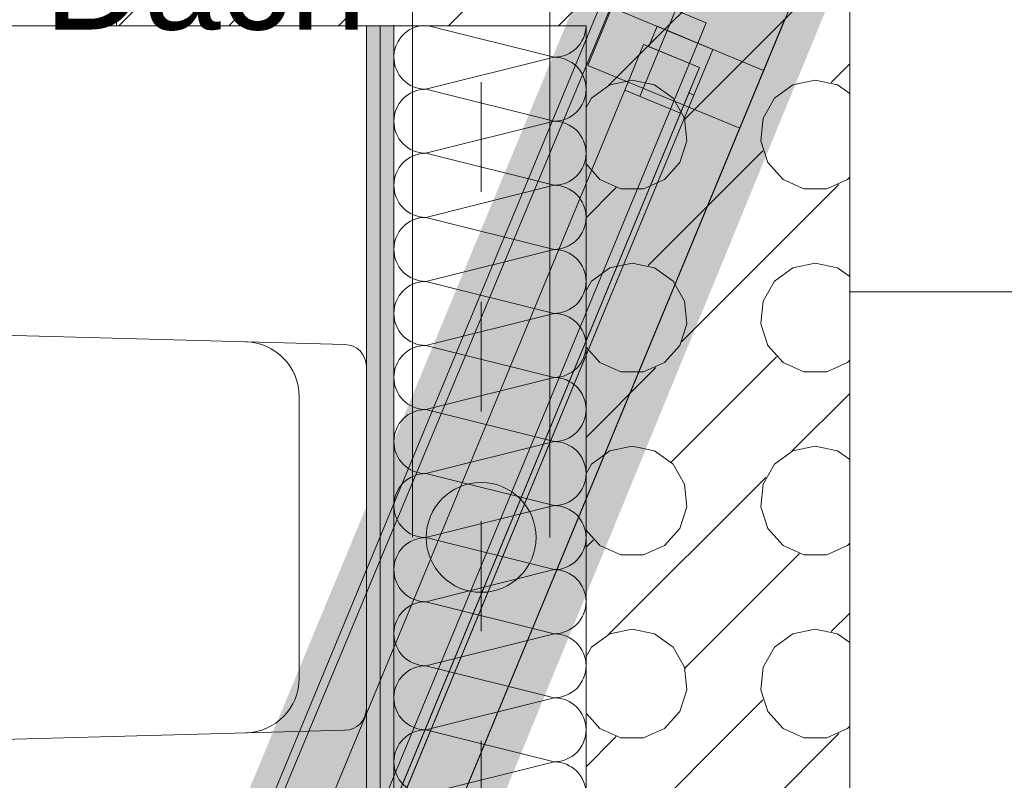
# Model space of a CAD drawing. Header units: metres. Extents: x -89 to 754, y -195 to 69.
# Tile 237 of 256: x 26.159 to 27.055, y 23.462 to 24.155. Entities that reach past the tile are written whole.
import ezdxf

# ---------------------------------------------------------------- set-up
doc = ezdxf.new("R2010")
doc.units = ezdxf.units.M
doc.header["$MEASUREMENT"] = 0
doc.linetypes.add('Strichlinie eng', pattern=[0.115, 0.075, -0.04])
doc.linetypes.add('Wipeout_Contour', pattern=[1, 0, -1])
for name, color, linetype in [('10 Fassade', 7, 'Continuous'), ('70 Entwässerung_Schmutzwasser', 7, 'Continuous'), ('70 Lüftung', 7, 'Continuous'), ('Abbruch_00 Linien_Kreise_Splines', 7, 'Continuous'), ('Abbruch_00 Schraffuren', 7, 'Continuous'), ('Neubau_10 Wand außen', 7, 'Continuous'), ('Neubau_10 Wand innen', 7, 'Continuous'), ('Neubau_50 Möblierung', 7, 'Continuous'), ('Neubau_50 Sanitäreinrichtung', 7, 'Continuous')]:
    doc.layers.add(name, color=color, linetype=linetype)
doc.styles.add('ERSTELLTER_STIL_1', font='arial.ttf')
doc.linetypes.add('Abbruch 1', pattern='A,0,[1,995_ARC_230 ERW_GR_EG_2607291.Shx,S=0.001984,R=0,X=0,Y=0],-0.25,0', length=0.25)
pattern_1 = [(0, (0, 0), (0, 0.0375), [0, -0.0375])]

# ---------------------------------------------------------------- blocks, each defined once
blk = doc.blocks.new('*X263')
at = {"layer": 'Neubau_10 Wand innen', "color": 8, "linetype": 'Continuous', "lineweight": 9}
for p, q in [((26.53121, 24.1494), (26.64548, 24.12083)), ((26.52881, 24.09167), (26.64548, 24.12083)), ((26.52881, 24.09167), (26.64548, 24.0625)), ((26.52881, 24.03333), (26.64548, 24.0625)), ((26.52881, 24.03333), (26.64548, 24.00417)), ((26.52881, 23.975), (26.64548, 24.00417)), ((26.52881, 23.975), (26.64548, 23.94583)), ((26.52881, 23.91667), (26.64548, 23.94583)), ((26.52881, 23.91667), (26.64548, 23.8875)), ((26.52881, 23.85833), (26.64548, 23.8875)), ((26.52881, 23.85833), (26.64548, 23.82917)), ((26.52881, 23.8), (26.64548, 23.82917)), ((26.52881, 23.8), (26.64548, 23.77083)), ((26.52881, 23.74167), (26.64548, 23.77083)), ((26.52881, 23.74167), (26.64548, 23.7125)), ((26.52881, 23.68333), (26.64548, 23.7125)), ((26.52881, 23.68333), (26.64548, 23.65417)), ((26.52881, 23.625), (26.64548, 23.65417)), ((26.52881, 23.625), (26.64548, 23.59583)), ((26.52881, 23.56667), (26.64548, 23.59583)), ((26.52881, 23.56667), (26.64548, 23.5375)), ((26.52881, 23.50833), (26.64548, 23.5375)), ((26.52881, 23.50833), (26.64548, 23.47917)), ((26.52881, 23.45), (26.64548, 23.47917))]:
    blk.add_line(p, q, dxfattribs=at)
for centre, start, end in [((26.47048, 24.15), 358.82057, 0), ((26.52881, 24.12083), 101.6464, 180), ((26.64548, 24.15), 270, 358.82057), ((26.52881, 24.12083), 180, 270), ((26.64548, 24.09167), 0, 90), ((26.52881, 24.0625), 90, 180), ((26.64548, 24.09167), 270, 0), ((26.52881, 24.0625), 180, 270), ((26.64548, 24.03333), 0, 90), ((26.52881, 24.00417), 90, 180), ((26.64548, 24.03333), 270, 0), ((26.52881, 24.00417), 180, 270), ((26.64548, 23.975), 0, 90), ((26.52881, 23.94583), 90, 180), ((26.64548, 23.975), 270, 0), ((26.52881, 23.94583), 180, 270), ((26.64548, 23.91667), 0, 90), ((26.52881, 23.8875), 90, 180), ((26.64548, 23.91667), 270, 0), ((26.52881, 23.8875), 180, 270), ((26.64548, 23.85833), 0, 90), ((26.52881, 23.82917), 90, 180), ((26.64548, 23.85833), 270, 0), ((26.52881, 23.82917), 180, 270), ((26.64548, 23.8), 0, 90), ((26.52881, 23.77083), 90, 180), ((26.64548, 23.8), 270, 0), ((26.52881, 23.77083), 180, 270), ((26.64548, 23.74167), 0, 90), ((26.52881, 23.7125), 90, 180), ((26.64548, 23.74167), 270, 0), ((26.52881, 23.7125), 180, 270), ((26.64548, 23.68333), 0, 90), ((26.52881, 23.65417), 90, 180), ((26.64548, 23.68333), 270, 0), ((26.52881, 23.65417), 180, 270), ((26.64548, 23.625), 0, 90), ((26.52881, 23.59583), 90, 180), ((26.64548, 23.625), 270, 0), ((26.52881, 23.59583), 180, 270), ((26.64548, 23.56667), 0, 90), ((26.52881, 23.5375), 90, 180), ((26.64548, 23.56667), 270, 0), ((26.52881, 23.5375), 180, 270), ((26.64548, 23.50833), 0, 90), ((26.52881, 23.47917), 90, 180), ((26.64548, 23.50833), 270, 0), ((26.52881, 23.47917), 180, 270), ((26.64548, 23.45), 0, 90)]:
    blk.add_arc(centre, 0.02917, start, end, dxfattribs=at)
blk = doc.blocks.new('Garderobe 01 27[134]_1', base_point=(27.31465, 23.00701))
at = {"layer": 'Neubau_50 Möblierung', "color": 254, "linetype": 'Continuous', "lineweight": 18, "true_color": 0xdfdfdf}
for p, q in [((27.29465, 23.00701), (27.29465, 23.90701)), ((27.31465, 23.45701), (27.29465, 23.45701)), ((27.31465, 23.00701), (27.29465, 23.00701))]:
    blk.add_line(p, q, dxfattribs=at)
at = {"layer": 'Neubau_50 Möblierung', "color": 254, "linetype": 'Continuous', "lineweight": 18, "true_color": 0xdfdfdf, "flags": 128}
blk.add_lwpolyline([(27.31465, 23.00701), (27.31465, 23.90701), (26.91465, 23.90701), (26.91465, 23.00701)], close=True, dxfattribs=at)
blk = doc.blocks.new('Wand WC 27')
at = {"layer": 'Neubau_50 Sanitäreinrichtung', "color": 7, "linetype": 'Continuous', "lineweight": 9}
blk.add_line((-0.12812, -0.06119), (0.12812, -0.06119), dxfattribs=at)
at = {"layer": 'Neubau_50 Sanitäreinrichtung', "color": 7, "linetype": 'Continuous', "lineweight": 9, "flags": 128}
blk.add_lwpolyline([(0.185, -0.365), (0.17567, -0.01962, 0.406228), (0.15594, 0), (-0.15594, 0, 0.406228), (-0.17567, -0.01962), (-0.185, -0.365, 1)], format="xyb", close=True, dxfattribs=at)
at = {"layer": 'Neubau_50 Sanitäreinrichtung', "color": 7, "linetype": 'Continuous', "lineweight": 9}
for centre, start, end in [((-0.12812, -0.11119), 89.99867, 178.45272), ((0.12812, -0.11119), 1.54728, 90.00133)]:
    blk.add_arc(centre, 0.05, start, end, dxfattribs=at)
blk = doc.blocks.new('*X631')
at = {"layer": 'Neubau_10 Wand innen', "color": 8, "linetype": 'Continuous', "lineweight": 9}
for p, q in [((26.69512, 24.09512), (26.7494, 24.1494)), ((26.76451, 24.06451), (26.8494, 24.1494)), ((26.89785, 24.09785), (26.91465, 24.11465)), ((26.69633, 24.09568), (26.67951, 24.08346)), ((26.71667, 24.1), (26.69633, 24.09568)), ((26.737, 24.09568), (26.71667, 24.1)), ((26.75382, 24.08346), (26.737, 24.09568)), ((26.863, 24.09568), (26.84618, 24.08346)), ((26.88333, 24.1), (26.863, 24.09568)), ((26.90367, 24.09568), (26.88333, 24.1)), ((26.91465, 24.0877), (26.90367, 24.09568)), ((26.67951, 24.08346), (26.67465, 24.07503)), ((26.76422, 24.06545), (26.75382, 24.08346)), ((26.84618, 24.08346), (26.83578, 24.06545)), ((26.76639, 24.04477), (26.76422, 24.06545)), ((26.83578, 24.06545), (26.83361, 24.04477)), ((26.75997, 24.025), (26.76639, 24.04477)), ((26.83361, 24.04477), (26.84003, 24.025)), ((26.8, 24), (26.83549, 24.03549)), ((26.67465, 24.02358), (26.68728, 24.00955)), ((26.74606, 24.00955), (26.75997, 24.025)), ((26.84003, 24.025), (26.85394, 24.00955)), ((26.68728, 24.00955), (26.70627, 24.00109)), ((26.72706, 24.00109), (26.74606, 24.00955)), ((26.85394, 24.00955), (26.87294, 24.00109)), ((26.89373, 24.00109), (26.91272, 24.00955)), ((26.9, 24), (26.90488, 24.00488)), ((26.91272, 24.00955), (26.91465, 24.01169)), ((26.67465, 23.97465), (26.7, 24)), ((26.7, 24), (26.70215, 24.00215)), ((26.70627, 24.00109), (26.72706, 24.00109)), ((26.73118, 23.93118), (26.8, 24)), ((26.76179, 23.86179), (26.9, 24)), ((26.87294, 24.00109), (26.89373, 24.00109)), ((26.71667, 23.93333), (26.69633, 23.92901)), ((26.737, 23.92901), (26.71667, 23.93333)), ((26.88333, 23.93333), (26.863, 23.92901)), ((26.90367, 23.92901), (26.88333, 23.93333)), ((26.69633, 23.92901), (26.67951, 23.91679)), ((26.75382, 23.91679), (26.737, 23.92901)), ((26.863, 23.92901), (26.84618, 23.91679)), ((26.91465, 23.92104), (26.90367, 23.92901)), ((26.67951, 23.91679), (26.67465, 23.90837)), ((26.76422, 23.89878), (26.75382, 23.91679)), ((26.84618, 23.91679), (26.83578, 23.89878)), ((26.76639, 23.87811), (26.76422, 23.89878)), ((26.83578, 23.89878), (26.83361, 23.87811)), ((26.75997, 23.85833), (26.76639, 23.87811)), ((26.83361, 23.87811), (26.84003, 23.85833)), ((26.67465, 23.85691), (26.68728, 23.84288)), ((26.74606, 23.84288), (26.75997, 23.85833)), ((26.84003, 23.85833), (26.85394, 23.84288)), ((26.75202, 23.75202), (26.84798, 23.84798)), ((26.91272, 23.84288), (26.91465, 23.84502)), ((26.67465, 23.77465), (26.73821, 23.83821)), ((26.68728, 23.84288), (26.70627, 23.83443)), ((26.72706, 23.83443), (26.74606, 23.84288)), ((26.85394, 23.84288), (26.87294, 23.83443)), ((26.89373, 23.83443), (26.91272, 23.84288)), ((26.70627, 23.83443), (26.72706, 23.83443)), ((26.87294, 23.83443), (26.89373, 23.83443)), ((26.86179, 23.76179), (26.91465, 23.81465)), ((26.71667, 23.76667), (26.69633, 23.76234)), ((26.737, 23.76234), (26.71667, 23.76667)), ((26.88333, 23.76667), (26.863, 23.76234)), ((26.90367, 23.76234), (26.88333, 23.76667)), ((26.69633, 23.76234), (26.67951, 23.75012)), ((26.75382, 23.75012), (26.737, 23.76234)), ((26.863, 23.76234), (26.84618, 23.75012)), ((26.91465, 23.75437), (26.90367, 23.76234)), ((26.67951, 23.75012), (26.67465, 23.7417)), ((26.76422, 23.73212), (26.75382, 23.75012)), ((26.84618, 23.75012), (26.83578, 23.73212)), ((26.69512, 23.59512), (26.83821, 23.73821)), ((26.76639, 23.71144), (26.76422, 23.73212)), ((26.83578, 23.73212), (26.83361, 23.71144)), ((26.75997, 23.69167), (26.76639, 23.71144)), ((26.83361, 23.71144), (26.84003, 23.69167)), ((26.74606, 23.67622), (26.75997, 23.69167)), ((26.84003, 23.69167), (26.85394, 23.67622)), ((26.67465, 23.69024), (26.68728, 23.67622)), ((26.67465, 23.67465), (26.68131, 23.68131)), ((26.68728, 23.67622), (26.70627, 23.66776)), ((26.72706, 23.66776), (26.74606, 23.67622)), ((26.85394, 23.67622), (26.87294, 23.66776)), ((26.89373, 23.66776), (26.91272, 23.67622)), ((26.91272, 23.67622), (26.91465, 23.67835)), ((26.70627, 23.66776), (26.72706, 23.66776)), ((26.76451, 23.56451), (26.86882, 23.66882)), ((26.87294, 23.66776), (26.89373, 23.66776)), ((26.89785, 23.59785), (26.91465, 23.61465)), ((26.69633, 23.59568), (26.67951, 23.58346)), ((26.71667, 23.6), (26.69633, 23.59568)), ((26.737, 23.59568), (26.71667, 23.6)), ((26.75382, 23.58346), (26.737, 23.59568)), ((26.863, 23.59568), (26.84618, 23.58346)), ((26.88333, 23.6), (26.863, 23.59568)), ((26.90367, 23.59568), (26.88333, 23.6)), ((26.91465, 23.5877), (26.90367, 23.59568)), ((26.67951, 23.58346), (26.67465, 23.57503)), ((26.76422, 23.56545), (26.75382, 23.58346)), ((26.84618, 23.58346), (26.83578, 23.56545)), ((26.76639, 23.54477), (26.76422, 23.56545)), ((26.83578, 23.56545), (26.83361, 23.54477)), ((26.75997, 23.525), (26.76639, 23.54477)), ((26.83361, 23.54477), (26.84003, 23.525)), ((26.8, 23.5), (26.83549, 23.53549)), ((26.67465, 23.52358), (26.68728, 23.50955)), ((26.74606, 23.50955), (26.75997, 23.525)), ((26.84003, 23.525), (26.85394, 23.50955)), ((26.68728, 23.50955), (26.70627, 23.50109)), ((26.72706, 23.50109), (26.74606, 23.50955)), ((26.85394, 23.50955), (26.87294, 23.50109)), ((26.89373, 23.50109), (26.91272, 23.50955)), ((26.9, 23.5), (26.90488, 23.50488)), ((26.91272, 23.50955), (26.91465, 23.51169)), ((26.67465, 23.47465), (26.7, 23.5)), ((26.7, 23.5), (26.70215, 23.50215)), ((26.70627, 23.50109), (26.72706, 23.50109)), ((26.73118, 23.43118), (26.8, 23.5)), ((26.76179, 23.36179), (26.9, 23.5)), ((26.87294, 23.50109), (26.89373, 23.50109))]:
    blk.add_line(p, q, dxfattribs=at)
blk = doc.blocks.new('*X683')
at = {"layer": 'Neubau_10 Wand außen', "color": 8, "linetype": 'Continuous', "lineweight": 9}
for p, q in [((26.91093, 24.50875), (26.91272, 24.50955)), ((26.91272, 24.50955), (26.91465, 24.51169)), ((26.863, 24.42901), (26.85439, 24.42276)), ((26.88333, 24.43333), (26.863, 24.42901)), ((26.90367, 24.42901), (26.88333, 24.43333)), ((26.91465, 24.42104), (26.90367, 24.42901)), ((26.83524, 24.39363), (26.83361, 24.37811)), ((26.83361, 24.37811), (26.84003, 24.35833)), ((26.84003, 24.35833), (26.85394, 24.34288)), ((26.75202, 24.25202), (26.84798, 24.34798)), ((26.85394, 24.34288), (26.87294, 24.33443)), ((26.89373, 24.33443), (26.91272, 24.34288)), ((26.91272, 24.34288), (26.91465, 24.34502)), ((26.87294, 24.33443), (26.89373, 24.33443)), ((26.86179, 24.26179), (26.91465, 24.31465)), ((26.88333, 24.26667), (26.863, 24.26234)), ((26.90367, 24.26234), (26.88333, 24.26667)), ((26.75382, 24.25012), (26.74506, 24.25649)), ((26.863, 24.26234), (26.84618, 24.25012)), ((26.91465, 24.25437), (26.90367, 24.26234)), ((26.76422, 24.23212), (26.75382, 24.25012)), ((26.84618, 24.25012), (26.83578, 24.23212)), ((26.7494, 24.1494), (26.83821, 24.23821)), ((26.76639, 24.21144), (26.76422, 24.23212)), ((26.83578, 24.23212), (26.83361, 24.21144)), ((26.75997, 24.19167), (26.76639, 24.21144)), ((26.83361, 24.21144), (26.84003, 24.19167)), ((26.74606, 24.17622), (26.75997, 24.19167)), ((26.84003, 24.19167), (26.85394, 24.17622)), ((26.72706, 24.16776), (26.74606, 24.17622)), ((26.85394, 24.17622), (26.87294, 24.16776)), ((26.89373, 24.16776), (26.91272, 24.17622)), ((26.91272, 24.17622), (26.91465, 24.17835)), ((26.69115, 24.17449), (26.70627, 24.16776)), ((26.70627, 24.16776), (26.72706, 24.16776)), ((26.8494, 24.1494), (26.86882, 24.16882)), ((26.87294, 24.16776), (26.89373, 24.16776))]:
    blk.add_line(p, q, dxfattribs=at)
blk = doc.blocks.new('*X687')
at = {"layer": 'Neubau_10 Wand außen', "color": 8, "linetype": 'Continuous', "lineweight": 9}
for p, q in [((26.3, 24.5), (26.3144, 24.5144)), ((26.5, 24.5), (26.5144, 24.5144)), ((26.6, 24.5), (26.6144, 24.5144)), ((26.24715, 24.44715), (26.3, 24.5)), ((26.26179, 24.36179), (26.4, 24.5)), ((26.4, 24.5), (26.40488, 24.50488)), ((26.41869, 24.41869), (26.5, 24.5)), ((26.52845, 24.42845), (26.6, 24.5)), ((26.59785, 24.39785), (26.67465, 24.47465)), ((26.36179, 24.26179), (26.5, 24.4)), ((26.5, 24.4), (26.50488, 24.40488)), ((26.56451, 24.26451), (26.66882, 24.36882)), ((26.25202, 24.25202), (26.34798, 24.34798)), ((26.5, 24.3), (26.53549, 24.33549)), ((26.43118, 24.23118), (26.5, 24.3)), ((26.59512, 24.19512), (26.67465, 24.27465)), ((26.2494, 24.1494), (26.33821, 24.23821)), ((26.5, 24.2), (26.50215, 24.20215)), ((26.4494, 24.1494), (26.5, 24.2)), ((26.3494, 24.1494), (26.36882, 24.16882)), ((26.5494, 24.1494), (26.57155, 24.17155)), ((26.6494, 24.1494), (26.67465, 24.17465))]:
    blk.add_line(p, q, dxfattribs=at)
for centre in [(26.38333, 24.38333), (26.55, 24.38333), (26.38333, 24.21667), (26.55, 24.21667)]:
    blk.add_circle(centre, 0.05, dxfattribs=at)
for centre, start, end in [((26.21667, 24.55), 307.56006, 314.60129), ((26.38333, 24.55), 225.39871, 314.60129), ((26.55, 24.55), 225.39871, 314.60129), ((26.21667, 24.38333), 307.56006, 52.43994), ((26.71667, 24.38333), 147.18323, 212.81677), ((26.21667, 24.21667), 307.56006, 52.43994), ((26.71667, 24.21667), 147.18323, 212.81677)]:
    blk.add_arc(centre, 0.05, start, end, dxfattribs=at)
blk = doc.blocks.new('3-Flügelfenster 27')
at = {"layer": 'Neubau_10 Wand außen', "color": 7, "linetype": 'Continuous', "lineweight": 9}
for p in [(1.9425, -0.07), (-1.9425, -0.215)]:
    blk.add_line(p, (1.9425, -0.215), dxfattribs=at)

msp = doc.modelspace()

# ---------------------------------------------------------------- linework, layer by layer
at = {"layer": 'Neubau_10 Wand außen', "color": 7, "linetype": 'Continuous', "lineweight": 9}
msp.add_line((26.24715, 24.2944), (26.24715, 24.1494), dxfattribs=at)
at = {"layer": 'Neubau_10 Wand innen', "color": 7, "linetype": 'Continuous', "lineweight": 9, "flags": 128}
for points in [[(26.91465, 24.5144), (26.91465, 24.1494)], [(26.91465, 20.09221), (26.91465, 24.1494)]]:
    msp.add_lwpolyline(points, dxfattribs=at)

# ---------------------------------------------------------------- block references
at = {"layer": 'Neubau_10 Wand außen', "color": 7, "linetype": 'Continuous', "lineweight": 13}
msp.add_blockref('3-Flügelfenster 27', (24.30465, 24.3644), dxfattribs=at)
at = {"layer": 'Neubau_50 Möblierung', "color": 254, "linetype": 'Continuous', "lineweight": 18, "true_color": 0xdfdfdf}
msp.add_blockref('Garderobe 01 27[134]_1', (27.31465, 23.00701), dxfattribs=at)

# ---------------------------------------------------------------- wipeouts: each hides what was drawn before it
at = {"color": 254, "linetype": 'Wipeout_Contour', "lineweight": 0, "ltscale": 142.202096}
msp.add_wipeout([(26.34479, 23.17046), (26.74852, 24.14515), (26.68847, 24.17002), (26.28474, 23.19533)], dxfattribs=at).dxf.layer = '10 Fassade'

# ---------------------------------------------------------------- next in the draw order: wipeouts: each hides what was drawn before it
at = {"color": 254, "linetype": 'Wipeout_Contour', "lineweight": 0, "ltscale": 142.288195}
msp.add_wipeout([(26.34479, 23.17046), (26.3725, 23.15897), (26.77624, 24.13367), (26.74852, 24.14515)], dxfattribs=at).dxf.layer = '10 Fassade'

# ---------------------------------------------------------------- next in the draw order: wipeouts: each hides what was drawn before it
at = {"color": 254, "linetype": 'Wipeout_Contour', "lineweight": 0, "ltscale": 142.367576}
msp.add_wipeout([(26.77624, 24.13367), (26.3725, 23.15897), (26.43256, 23.1341), (26.83629, 24.10879)], dxfattribs=at).dxf.layer = '10 Fassade'

# ---------------------------------------------------------------- next in the draw order: linework, layer by layer
at = {"layer": '10 Fassade', "color": 7, "linetype": 'Continuous', "lineweight": 13}
msp.add_line((26.85542, 24.15499), (26.83629, 24.10879), dxfattribs=at)
at = {"layer": '10 Fassade', "color": 7, "linetype": 'Continuous', "lineweight": 9, "flags": 128}
for points in [[(26.11444, 22.7842), (26.28474, 23.19533), (26.68847, 24.17002)], [(26.26226, 22.72297), (26.43256, 23.1341), (26.83629, 24.10879)]]:
    msp.add_lwpolyline(points, dxfattribs=at)

# ---------------------------------------------------------------- next in the draw order: wipeouts: each hides what was drawn before it
at = {"color": 254, "linetype": 'Wipeout_Contour', "lineweight": 0, "ltscale": 144.200586}
msp.add_wipeout([(26.75617, 24.16363), (26.74852, 24.14515), (26.77069, 24.13596), (26.77835, 24.15444)], dxfattribs=at).dxf.layer = '10 Fassade'

# ---------------------------------------------------------------- next in the draw order: linework, layer by layer
at = {"layer": '10 Fassade', "color": 7, "linetype": 'Continuous', "lineweight": 13}
for p in [(26.68847, 24.17002), (26.75617, 24.16363)]:
    msp.add_line(p, (26.74852, 24.14515), dxfattribs=at)
at = {"layer": '10 Fassade', "color": 7, "linetype": 'Continuous', "lineweight": 9, "flags": 128}
msp.add_lwpolyline([(26.74852, 24.14515), (26.34479, 23.17046), (26.17449, 22.75933)], dxfattribs=at)

# ---------------------------------------------------------------- next in the draw order: wipeouts: each hides what was drawn before it
at = {"color": 254, "linetype": 'Wipeout_Contour', "lineweight": 0, "ltscale": 144.235365}
msp.add_wipeout([(26.77069, 24.13596), (26.77624, 24.13367), (26.78389, 24.15215), (26.77835, 24.15444)], dxfattribs=at).dxf.layer = '10 Fassade'

# ---------------------------------------------------------------- next in the draw order: linework, layer by layer
at = {"layer": '10 Fassade', "color": 7, "linetype": 'Continuous', "lineweight": 13}
for p, q in [((26.75617, 24.16363), (26.78389, 24.15215)), ((26.78389, 24.15215), (26.77624, 24.13367)), ((26.77624, 24.13367), (26.83629, 24.10879))]:
    msp.add_line(p, q, dxfattribs=at)
at = {"layer": '10 Fassade', "color": 7, "linetype": 'Continuous', "lineweight": 9, "flags": 128}
for points in [[(26.74852, 24.14515), (26.77624, 24.13367)], [(26.77624, 24.13367), (26.3725, 23.15897), (26.20221, 22.74785)]]:
    msp.add_lwpolyline(points, dxfattribs=at)

# ---------------------------------------------------------------- next in the draw order: wipeouts: each hides what was drawn before it
at = {"color": 254, "linetype": 'Wipeout_Contour', "lineweight": 0, "ltscale": 141.483537}
msp.add_wipeout([(26.7606, 24.06979), (26.70979, 24.09084), (26.18551, 22.82512), (26.23632, 22.80407)], dxfattribs=at).dxf.layer = '10 Fassade'

# ---------------------------------------------------------------- next in the draw order: wipeouts: each hides what was drawn before it
at = {"color": 254, "linetype": 'Wipeout_Contour', "lineweight": 0, "ltscale": 141.541252}
msp.add_wipeout([(26.23329, 22.78368), (26.77287, 24.08635), (26.76825, 24.08827), (26.22867, 22.7856)], dxfattribs=at).dxf.layer = '10 Fassade'

# ---------------------------------------------------------------- next in the draw order: linework, layer by layer
at = {"layer": '10 Fassade', "color": 7, "linetype": 'Continuous', "lineweight": 13}
for p, q in [((26.70979, 24.09084), (26.18551, 22.82512)), ((26.75136, 24.07362), (26.22709, 22.8079)), ((26.23632, 22.80407), (26.7606, 24.06979))]:
    msp.add_line(p, q, dxfattribs=at)
at = {"layer": '10 Fassade', "color": 7, "linetype": 'Continuous', "lineweight": 13, "flags": 128}
for points in [[(26.73928, 24.14897), (26.73163, 24.1305), (26.77782, 24.11136), (26.76825, 24.08827), (26.77287, 24.08635), (26.79009, 24.12793)], [(26.72701, 24.13241), (26.70979, 24.09084), (26.7606, 24.06979), (26.77782, 24.11136)], [(26.23329, 22.78368), (26.77287, 24.08635), (26.76825, 24.08827), (26.22867, 22.7856)]]:
    msp.add_lwpolyline(points, close=True, dxfattribs=at)

# ---------------------------------------------------------------- next in the draw order: wipeouts: each hides what was drawn before it
at = {"color": 254, "linetype": 'Wipeout_Contour', "lineweight": 0, "ltscale": 142.202096}
msp.add_wipeout([(26.34479, 23.17046), (26.74852, 24.14515), (26.68847, 24.17002), (26.28474, 23.19533)], dxfattribs=at).dxf.layer = '10 Fassade'

# ---------------------------------------------------------------- next in the draw order: wipeouts: each hides what was drawn before it
at = {"color": 254, "linetype": 'Wipeout_Contour', "lineweight": 0, "ltscale": 142.288195}
msp.add_wipeout([(26.34479, 23.17046), (26.3725, 23.15897), (26.77624, 24.13367), (26.74852, 24.14515)], dxfattribs=at).dxf.layer = '10 Fassade'

# ---------------------------------------------------------------- next in the draw order: linework, layer by layer
at = {"layer": 'Neubau_10 Wand außen', "color": 7, "linetype": 'Continuous', "lineweight": 9, "flags": 128}
msp.add_lwpolyline([(26.24715, 24.1494), (26.67465, 24.1494)], dxfattribs=at)
at = {"layer": 'Neubau_10 Wand innen', "color": 7, "linetype": 'Continuous', "lineweight": 9, "flags": 128}
for points in [[(26.47465, 24.1494), (26.48715, 24.1494)], [(26.48715, 24.1494), (26.49965, 24.1494)]]:
    msp.add_lwpolyline(points, dxfattribs=at)
at = {"layer": 'Neubau_10 Wand innen', "color": 7, "linetype": 'Continuous', "lineweight": 13, "flags": 128}
msp.add_lwpolyline([(26.49965, 24.1494), (26.67465, 24.1494)], dxfattribs=at)

# ---------------------------------------------------------------- next in the draw order: block references
at = {"layer": 'Neubau_10 Wand außen', "color": 7, "lineweight": 9}
msp.add_blockref('*X687', (0, 0), dxfattribs=at)

# ---------------------------------------------------------------- next in the draw order: texts
at = {"layer": '70 Lüftung', "color": 7, "linetype": 'Continuous', "lineweight": 9, "insert": (25.46859, 24.23602), "char_height": 0.09, "attachment_point": 1, "style": 'ERSTELLTER_STIL_1'}
msp.add_mtext('\\A1;{\\pql;\\fArial|b0|i0|c0|p0;\\W1.000000;Fortluft über Dach}', dxfattribs=at)

# ---------------------------------------------------------------- next in the draw order: wipeouts: each hides what was drawn before it
at = {"color": 254, "linetype": 'Wipeout_Contour', "lineweight": 0, "ltscale": 142.367576}
msp.add_wipeout([(26.77624, 24.13367), (26.3725, 23.15897), (26.43256, 23.1341), (26.83629, 24.10879)], dxfattribs=at).dxf.layer = '10 Fassade'

# ---------------------------------------------------------------- next in the draw order: linework, layer by layer
at = {"layer": '10 Fassade', "color": 7, "linetype": 'Continuous', "lineweight": 13}
msp.add_line((26.85542, 24.15499), (26.83629, 24.10879), dxfattribs=at)
at = {"layer": '10 Fassade', "color": 7, "linetype": 'Continuous', "lineweight": 13, "flags": 128}
for points in [[(26.11444, 22.7842), (26.28474, 23.19533), (26.68847, 24.17002)], [(26.26226, 22.72297), (26.43256, 23.1341), (26.83629, 24.10879)]]:
    msp.add_lwpolyline(points, dxfattribs=at)

# ---------------------------------------------------------------- next in the draw order: wipeouts: each hides what was drawn before it
at = {"color": 254, "linetype": 'Wipeout_Contour', "lineweight": 0, "ltscale": 144.200586}
msp.add_wipeout([(26.75617, 24.16363), (26.74852, 24.14515), (26.77069, 24.13596), (26.77835, 24.15444)], dxfattribs=at).dxf.layer = '10 Fassade'

# ---------------------------------------------------------------- next in the draw order: linework, layer by layer
at = {"layer": '10 Fassade', "color": 7, "linetype": 'Continuous', "lineweight": 13}
for p in [(26.68847, 24.17002), (26.75617, 24.16363)]:
    msp.add_line(p, (26.74852, 24.14515), dxfattribs=at)
at = {"layer": '10 Fassade', "color": 7, "linetype": 'Continuous', "lineweight": 13, "flags": 128}
msp.add_lwpolyline([(26.74852, 24.14515), (26.34479, 23.17046), (26.17449, 22.75933)], dxfattribs=at)

# ---------------------------------------------------------------- next in the draw order: wipeouts: each hides what was drawn before it
at = {"color": 254, "linetype": 'Wipeout_Contour', "lineweight": 0, "ltscale": 144.235365}
msp.add_wipeout([(26.77069, 24.13596), (26.77624, 24.13367), (26.78389, 24.15215), (26.77835, 24.15444)], dxfattribs=at).dxf.layer = '10 Fassade'

# ---------------------------------------------------------------- next in the draw order: linework, layer by layer
at = {"layer": '10 Fassade', "color": 7, "linetype": 'Continuous', "lineweight": 13}
for p, q in [((26.75617, 24.16363), (26.78389, 24.15215)), ((26.78389, 24.15215), (26.77624, 24.13367)), ((26.77624, 24.13367), (26.83629, 24.10879))]:
    msp.add_line(p, q, dxfattribs=at)
at = {"layer": '10 Fassade', "color": 7, "linetype": 'Continuous', "lineweight": 13, "flags": 128}
for points in [[(26.74852, 24.14515), (26.77624, 24.13367)], [(26.77624, 24.13367), (26.3725, 23.15897), (26.20221, 22.74785)]]:
    msp.add_lwpolyline(points, dxfattribs=at)

# ---------------------------------------------------------------- next in the draw order: block references
at = {"layer": 'Neubau_10 Wand außen', "color": 7, "lineweight": 9}
msp.add_blockref('*X683', (0, 0), dxfattribs=at)

# ---------------------------------------------------------------- next in the draw order: wipeouts: each hides what was drawn before it
at = {"color": 254, "linetype": 'Wipeout_Contour', "lineweight": 0, "ltscale": 141.483537}
msp.add_wipeout([(26.7606, 24.06979), (26.70979, 24.09084), (26.18551, 22.82512), (26.23632, 22.80407)], dxfattribs=at).dxf.layer = '10 Fassade'

# ---------------------------------------------------------------- next in the draw order: wipeouts: each hides what was drawn before it
at = {"color": 254, "linetype": 'Wipeout_Contour', "lineweight": 0, "ltscale": 141.541252}
msp.add_wipeout([(26.23329, 22.78368), (26.77287, 24.08635), (26.76825, 24.08827), (26.22867, 22.7856)], dxfattribs=at).dxf.layer = '10 Fassade'

# ---------------------------------------------------------------- next in the draw order: hatches: boundary and pattern name
at = {"layer": 'Abbruch_00 Schraffuren', "linetype": 'Continuous', "lineweight": 0, "true_color": 0xffffff}
msp.add_hatch(color=7, dxfattribs=at).paths.add_polyline_path([(20.73128, 20.16242), (25.26822, 20.2004), (26.92457, 24.24089), (26.78218, 24.45399), (25.09684, 20.3852), (20.69883, 20.3852), (20.69883, 20.33221), (20.73128, 20.33221)])
at = {"layer": 'Neubau_10 Wand innen', "linetype": 'Continuous', "lineweight": 9}
h = msp.add_hatch(dxfattribs=at)
h.set_pattern_fill('Gipskarton_0001', color=8, style=0, pattern_type=2)
h.set_pattern_definition(pattern_1)
h.paths.add_polyline_path([(26.47465, 24.1494), (26.47465, 20.19602), (26.48715, 20.19602), (26.48715, 24.1494)])
h = msp.add_hatch(dxfattribs=at)
h.set_pattern_fill('Gipskarton_0001', color=8, style=0, pattern_type=2)
h.set_pattern_definition(pattern_1)
h.paths.add_polyline_path([(26.48715, 24.1494), (26.48715, 20.19602), (26.49965, 20.19602), (26.49965, 24.1494)])

# ---------------------------------------------------------------- next in the draw order: linework, layer by layer
at = {"layer": '10 Fassade', "color": 7, "linetype": 'Continuous', "lineweight": 13}
for p, q in [((26.70979, 24.09084), (26.18551, 22.82512)), ((26.75136, 24.07362), (26.22709, 22.8079)), ((26.23632, 22.80407), (26.7606, 24.06979))]:
    msp.add_line(p, q, dxfattribs=at)
at = {"layer": '10 Fassade', "color": 7, "linetype": 'Continuous', "lineweight": 13, "flags": 128}
for points in [[(26.73928, 24.14897), (26.73163, 24.1305), (26.77782, 24.11136), (26.76825, 24.08827), (26.77287, 24.08635), (26.79009, 24.12793)], [(26.72701, 24.13241), (26.70979, 24.09084), (26.7606, 24.06979), (26.77782, 24.11136)], [(26.23329, 22.78368), (26.77287, 24.08635), (26.76825, 24.08827), (26.22867, 22.7856)]]:
    msp.add_lwpolyline(points, close=True, dxfattribs=at)
at = {"layer": '70 Entwässerung_Schmutzwasser', "color": 34, "linetype": 'Continuous', "lineweight": 18, "true_color": 0xa85100}
for p, q in [((26.6416, 23.68352), (26.6416, 25.0144)), ((26.5166, 23.68352), (26.5166, 24.99798))]:
    msp.add_line(p, q, dxfattribs=at)
at = {"layer": '70 Entwässerung_Schmutzwasser', "color": 34, "linetype": 'Strichlinie eng', "lineweight": 18, "true_color": 0xa85100}
msp.add_line((26.5791, 20.79818), (26.5791, 25.00619), dxfattribs=at)
at = {"layer": '70 Entwässerung_Schmutzwasser', "color": 34, "linetype": 'Continuous', "lineweight": 18, "true_color": 0xa85100}
msp.add_circle((26.5791, 23.68352), 0.05, dxfattribs=at)
at = {"layer": 'Abbruch_00 Linien_Kreise_Splines', "color": 40, "linetype": 'Abbruch 1', "lineweight": 9, "true_color": 0xe6c200}
msp.add_lwpolyline([(26.80771, 24.4319), (25.11122, 20.36221), (20.73128, 20.36221), (20.73128, 20.20221), (25.21807, 20.20221), (26.90387, 24.27186), (26.80771, 24.27186), (26.90387, 24.27186)], dxfattribs=at)
at = {"layer": 'Abbruch_00 Linien_Kreise_Splines', "color": 40, "linetype": 'Abbruch 1', "lineweight": 13, "true_color": 0xe6c200}
msp.add_lwpolyline([(26.67633, 24.11327), (26.73374, 24.25185), (26.87188, 24.19463), (26.81448, 24.05605)], close=True, dxfattribs=at)
at = {"layer": 'Neubau_10 Wand innen', "color": 7, "linetype": 'Continuous', "lineweight": 9}
msp.add_line((26.48715, 24.1494), (26.48715, 20.19602), dxfattribs=at)
at = {"layer": 'Neubau_10 Wand innen', "color": 7, "linetype": 'Continuous', "lineweight": 13}
msp.add_line((26.49965, 24.1494), (26.49965, 20.19602), dxfattribs=at)
at = {"layer": 'Neubau_10 Wand innen', "color": 7, "linetype": 'Continuous', "lineweight": 9, "flags": 128}
for points in [[(26.47465, 24.1494), (26.47465, 20.19602)], [(26.67465, 24.1494), (26.67465, 20.33221)]]:
    msp.add_lwpolyline(points, dxfattribs=at)
at = {"layer": 'Neubau_10 Wand innen', "color": 7, "linetype": 'Continuous', "lineweight": 13, "flags": 128}
msp.add_lwpolyline([(26.67465, 20.19602), (26.67465, 24.1494)], dxfattribs=at)

# ---------------------------------------------------------------- next in the draw order: block references
at = {"layer": 'Neubau_10 Wand innen', "color": 7, "lineweight": 9}
for name in ['*X263', '*X631']:
    msp.add_blockref(name, (0, 0), dxfattribs=at)
at = {"layer": 'Neubau_50 Sanitäreinrichtung', "color": 7, "linetype": 'Continuous', "lineweight": 13, "rotation": 269.9999999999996}
msp.add_blockref('Wand WC 27', (26.47465, 23.68352), dxfattribs=at)

doc.saveas('drawing.dxf')
